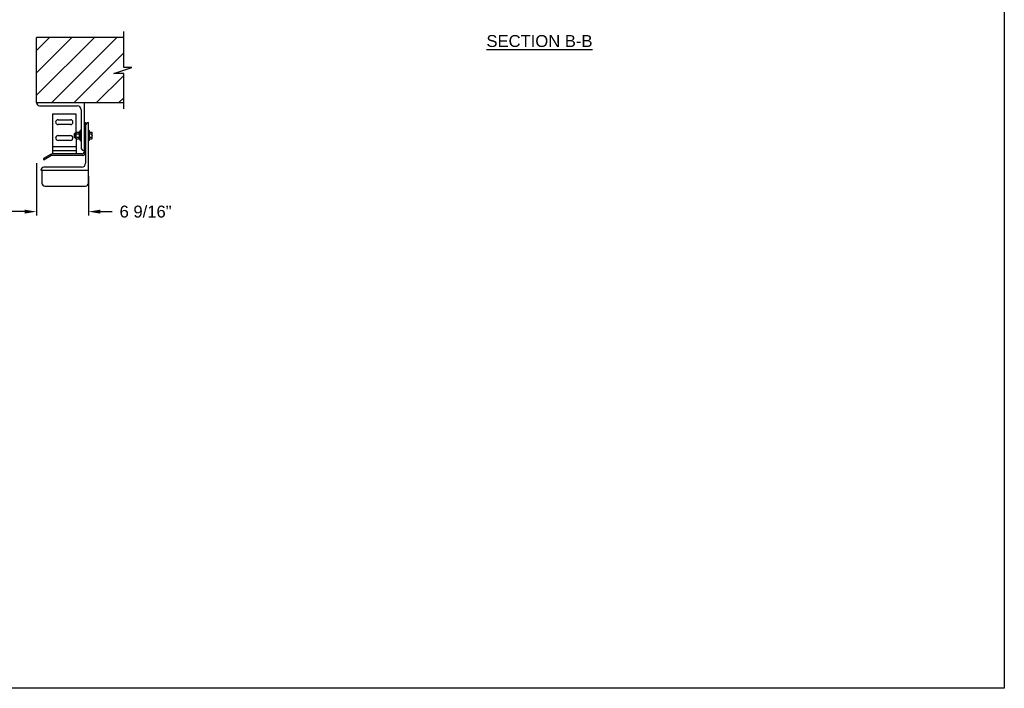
# Model space of a CAD drawing. Header units: inches. Extents: x 144.9 to 238.4, y 214.8 to 247.7.
# Tile 151 of 256: x 182.6 to 190.3, y 214.8 to 220. Entities that reach past the tile are written whole.
import ezdxf

# ---------------------------------------------------------------- set-up
doc = ezdxf.new("R2010")
doc.units = ezdxf.units.IN
doc.header["$LTSCALE"] = 0.25
doc.header["$MEASUREMENT"] = 0
doc.layers.add('ANNOTATIONS', color=1, linetype='Continuous')
doc.layers.add('MOTOR RH', color=7, linetype='Continuous')
doc.styles.add('ARIAL', font='arial.ttf', dxfattribs={"height": 0.09375})
doc.dimstyles.new('STANDARD$0', dxfattribs={"dimtxt": 0.09375, "dimasz": 0.09375, "dimexe": 0.03125, "dimexo": 0.046875, "dimgap": 0.09, "dimtad": 0, "dimtih": 1, "dimtoh": 1, "dimdec": 4, "dimzin": 0, "dimdsep": 46, "dimtxsty": 'ARIAL', "dimcen": 0.09, "dimadec": 0, "dimazin": 0, "dimtfac": 1, "dimtdec": 4, "dimtofl": 0, "dimtmove": 0, "dimatfit": 1, "dimfxl": 1, "dimtolj": 1, "dimtzin": 0, "dimarcsym": 0})

# ---------------------------------------------------------------- blocks, each defined once
blk = doc.blocks.new('*D44')
at = {"layer": 'ANNOTATIONS', "color": 0, "lineweight": -2, "transparency": 16777216}
for p, q in [((177.6901, 218.8958), (177.6901, 218.4829)), ((182.6901, 218.8959), (182.6901, 218.483)), ((177.7838, 218.5141), (179.5875, 218.5141)), ((182.5963, 218.5142), (180.8201, 218.5142))]:
    blk.add_line(p, q, dxfattribs=at)
at = {"layer": 'ANNOTATIONS', "color": 0, "transparency": 16777216}
for points in [[(177.7838, 218.5297), (177.7838, 218.4985), (177.6901, 218.5141)], [(182.5963, 218.5298), (182.5963, 218.4986), (182.6901, 218.5142)]]:
    blk.add_solid(points, dxfattribs=at)
at = {"layer": 'defpoints', "color": 0, "transparency": 16777216}
for p in [(177.6901, 218.9427), (182.6901, 218.9428), (182.6901, 218.5142)]:
    blk.add_point(p, dxfattribs=at)
at = {"layer": 'ANNOTATIONS', "color": 0, "transparency": 16777216, "insert": (180.2038, 218.5142), "char_height": 0.09375, "attachment_point": 5, "style": 'ARIAL'}
blk.add_mtext('\\A1;OPENING WIDTH', dxfattribs=at)

msp = doc.modelspace()

# ---------------------------------------------------------------- hatches: boundary and pattern name
at = {"layer": 'MOTOR RH'}
h = msp.add_hatch(dxfattribs=at)
h.set_pattern_fill('ANSI31', color=256, style=0)
h.set_pattern_definition([(45, (-0.50197, -30.93622), (-0.08838835, 0.08838835), [])])
h.paths.add_polyline_path([(183.44169, 219.65014), (183.37759, 219.65014), (183.37759, 219.88734), (182.69009, 219.88734), (182.69009, 219.37172), (182.70826, 219.37172), (183.37759, 219.37172), (183.37759, 219.60324), (183.29962, 219.60324)])

# ---------------------------------------------------------------- linework, layer by layer
at = {"layer": 'ANNOTATIONS'}
for p, q in [((183.10024, 218.79359), (183.10024, 218.48285)), ((183.19399, 218.5141), (183.28774, 218.5141))]:
    msp.add_line(p, q, dxfattribs=at)
msp.add_solid([(183.19399, 218.52973), (183.19399, 218.49848), (183.10024, 218.5141)], dxfattribs=at)
at = {"layer": 'defpoints'}
msp.add_lwpolyline([(190.323, 214.75854), (169.58887, 214.75854), (169.58887, 227.49365), (190.323, 227.49365)], close=True, dxfattribs=at)
at = {"layer": 'MOTOR RH'}
for p, q in [((183.37759, 219.65014), (183.37759, 219.93422)), ((182.69009, 219.37172), (182.69009, 219.88734)), ((183.37759, 219.88734), (182.69009, 219.88734)), ((183.29962, 219.60324), (183.44169, 219.65014)), ((183.44169, 219.65014), (183.37759, 219.65014)), ((183.37759, 219.60324), (183.29962, 219.60324)), ((183.37759, 219.32484), (183.37759, 219.60324)), ((183.37759, 219.37172), (182.69009, 219.37172)), ((182.71353, 219.34828), (183.0104, 219.34828)), ((183.04165, 219.31703), (183.04165, 219.02016)), ((183.06509, 219.37172), (183.06509, 218.985)), ((182.81537, 219.28188), (182.81537, 218.96938)), ((183.00287, 219.28188), (182.81537, 219.28188)), ((182.86029, 219.23891), (182.95795, 219.23891)), ((183.00287, 219.14097), (183.00287, 219.28188)), ((182.95795, 219.19984), (182.86029, 219.19984)), ((183.04165, 219.15297), (183.0354, 219.15297)), ((183.0354, 219.07484), (183.0354, 219.15297)), ((183.06509, 219.21547), (183.07681, 219.21547)), ((183.07681, 219.21547), (183.07681, 218.89516)), ((183.10024, 218.73857), (183.10024, 219.21547)), ((183.10649, 219.15297), (183.10024, 219.15297)), ((183.10649, 219.15297), (183.10649, 219.07484)), ((182.86029, 219.11391), (182.95795, 219.11391)), ((182.95795, 219.07484), (182.86029, 219.07484)), ((182.99039, 219.12986), (182.98753, 219.127)), ((182.98753, 219.127), (182.98753, 219.10114)), ((182.98753, 219.10148), (182.99039, 219.09861)), ((182.98753, 219.10114), (182.99039, 219.09828)), ((182.99959, 219.12986), (182.99039, 219.12986)), ((182.99039, 219.12986), (182.99039, 219.09828)), ((182.99039, 219.09861), (182.99959, 219.09861)), ((182.99039, 219.09828), (182.99959, 219.09828)), ((183.00271, 219.14097), (182.99959, 219.13734)), ((182.99959, 219.13734), (182.99959, 219.09047)), ((182.99959, 219.09047), (183.00271, 219.08684)), ((183.00271, 219.14097), (183.02446, 219.14097)), ((183.00271, 219.12744), (183.02446, 219.12744)), ((183.00271, 219.10038), (183.02446, 219.10038)), ((183.00271, 219.08684), (183.02446, 219.08684)), ((183.00287, 219.08684), (183.00287, 218.96938)), ((183.02759, 219.13734), (183.02446, 219.14097)), ((183.02446, 219.08684), (183.02759, 219.09047)), ((183.0354, 219.14106), (183.02759, 219.14106)), ((183.02759, 219.14106), (183.02759, 219.08675)), ((183.02759, 219.08675), (183.0354, 219.08675)), ((183.0354, 219.07484), (183.04165, 219.07484)), ((183.10024, 219.07484), (183.10649, 219.07484)), ((183.10649, 219.1413), (183.12571, 219.1413)), ((183.10649, 219.12777), (183.12571, 219.12777)), ((183.10649, 219.10071), (183.12571, 219.10071)), ((183.10649, 219.08718), (183.12571, 219.08718)), ((183.10649, 219.08684), (183.12571, 219.08684)), ((183.1278, 219.13768), (183.12571, 219.1413)), ((183.12571, 219.08718), (183.1278, 219.0908)), ((183.1278, 219.09047), (183.1278, 219.13768)), ((183.00287, 219.02406), (182.81537, 219.02406)), ((183.00287, 218.99281), (182.81537, 218.99281)), ((182.74712, 218.92428), (182.74439, 218.92902)), ((182.8017, 218.96571), (182.74553, 218.93328)), ((182.80756, 218.95556), (182.75139, 218.92314)), ((183.04946, 218.96938), (182.81537, 218.96938)), ((183.04946, 218.95766), (182.81537, 218.95766)), ((182.72524, 218.84047), (183.10024, 218.84047)), ((182.73272, 218.84047), (182.73272, 218.73857)), ((183.04556, 218.86391), (182.74868, 218.86391)), ((182.75582, 218.71547), (183.07714, 218.71547))]:
    msp.add_line(p, q, dxfattribs=at)
for centre, radius, start, end in [((182.71353, 219.37172), 0.02344, 180, 270), ((183.0104, 219.31703), 0.03125, 0, 90), ((182.86029, 219.21938), 0.01953, 90, 270), ((182.95795, 219.21938), 0.01953, 270, 90), ((183.10024, 219.19203), 0.02344, 90, 180), ((182.86029, 219.09438), 0.01953, 90, 270), ((182.95795, 219.09438), 0.01953, 270, 90), ((183.06509, 219.02016), 0.02344, 180, 270), ((182.74709, 218.93058), 0.00312, 120, 210), ((182.74983, 218.92584), 0.00313, 210, 300), ((182.81537, 218.94203), 0.02734, 90, 120), ((182.81537, 218.94203), 0.01563, 90, 120), ((183.04946, 218.985), 0.01562, 270, 0), ((183.04946, 218.985), 0.02734, 270, 0), ((182.74868, 218.84047), 0.02344, 90, 180), ((183.04556, 218.89516), 0.03125, 270, 0), ((182.75582, 218.73857), 0.0231, 180, 270), ((183.07714, 218.73857), 0.0231, 270, 0)]:
    msp.add_arc(centre, radius, start, end, dxfattribs=at)
for points, knots in [([(182.99959, 219.1342), (182.99971, 219.13515), (182.99995, 219.13708), (183.00135, 219.13932), (183.00241, 219.1406), (183.00271, 219.14097)], [0, 0, 0, 0, 0.40629217, 0.82726977, 1, 1, 1, 1]), ([(183.00271, 219.12744), (183.00189, 219.12849), (183.00022, 219.13063), (182.99959, 219.13297), (182.99959, 219.13417), (182.99959, 219.1342)], [0, 0, 0, 0, 0.4843404, 0.9863256, 1, 1, 1, 1]), ([(183.00271, 219.12744), (183.00225, 219.12629), (183.00115, 219.12358), (182.99988, 219.11907), (182.99969, 219.11564), (182.99959, 219.11391)], [0, 0, 0, 0, 0.2654599, 0.6280765, 1, 1, 1, 1]), ([(182.99959, 219.11391), (182.99959, 219.1136), (182.99961, 219.11157), (183.00013, 219.10779), (183.00138, 219.10361), (183.00238, 219.10117), (183.00271, 219.10038)], [0, 0, 0, 0, 0.0665323, 0.4352826, 0.8145508, 1, 1, 1, 1]), ([(182.99959, 219.09361), (182.99971, 219.09456), (182.99995, 219.09649), (183.00135, 219.09873), (183.00241, 219.1), (183.00271, 219.10038)], [0, 0, 0, 0, 0.4062922, 0.8272698, 1, 1, 1, 1]), ([(183.00271, 219.08684), (183.00189, 219.0879), (183.00022, 219.09004), (182.99959, 219.09238), (182.99959, 219.09358), (182.99959, 219.09361)], [0, 0, 0, 0, 0.4843404, 0.9863256, 1, 1, 1, 1]), ([(183.02759, 219.1342), (183.02747, 219.13515), (183.02723, 219.13708), (183.02583, 219.13932), (183.02477, 219.1406), (183.02446, 219.14097)], [0, 0, 0, 0, 0.4062922, 0.8272698, 1, 1, 1, 1]), ([(183.02446, 219.12744), (183.02528, 219.12849), (183.02696, 219.13063), (183.02758, 219.13297), (183.02759, 219.13417), (183.02759, 219.1342)], [0, 0, 0, 0, 0.4843404, 0.9863256, 1, 1, 1, 1]), ([(183.02446, 219.12744), (183.02493, 219.12629), (183.02603, 219.12358), (183.02729, 219.11907), (183.02749, 219.11564), (183.02759, 219.11391)], [0, 0, 0, 0, 0.2654599, 0.6280765, 1, 1, 1, 1]), ([(183.02759, 219.11391), (183.02759, 219.1136), (183.02756, 219.11157), (183.02705, 219.10779), (183.0258, 219.10361), (183.02479, 219.10117), (183.02446, 219.10038)], [0, 0, 0, 0, 0.0665323, 0.4352826, 0.8145508, 1, 1, 1, 1]), ([(183.02759, 219.09361), (183.02747, 219.09456), (183.02723, 219.09649), (183.02583, 219.09873), (183.02477, 219.1), (183.02446, 219.10038)], [0, 0, 0, 0, 0.4062922, 0.8272698, 1, 1, 1, 1]), ([(183.02446, 219.08684), (183.02528, 219.0879), (183.02696, 219.09004), (183.02758, 219.09238), (183.02759, 219.09358), (183.02759, 219.09361)], [0, 0, 0, 0, 0.4843404, 0.9863256, 1, 1, 1, 1]), ([(183.12571, 219.1413), (183.12629, 219.1402), (183.12747, 219.13799), (183.12769, 219.13569), (183.1278, 219.13454)], [0, 0, 0, 0, 0.495458, 1, 1, 1, 1]), ([(183.1278, 219.13454), (183.1278, 219.13438), (183.12778, 219.13316), (183.12732, 219.13087), (183.12625, 219.12881), (183.12571, 219.12777)], [0, 0, 0, 0, 0.0700919, 0.5307854, 1, 1, 1, 1]), ([(183.12571, 219.12777), (183.12599, 219.12676), (183.12722, 219.12235), (183.12755, 219.11777), (183.1278, 219.11424)], [0, 0, 0, 0, 0.2293621, 1, 1, 1, 1]), ([(183.1278, 219.11424), (183.12778, 219.11311), (183.12767, 219.10853), (183.12655, 219.10407), (183.12571, 219.10071)], [0, 0, 0, 0, 0.2463063, 1, 1, 1, 1]), ([(183.12571, 219.10071), (183.12629, 219.09961), (183.12747, 219.09739), (183.12769, 219.0951), (183.1278, 219.09394)], [0, 0, 0, 0, 0.495458, 1, 1, 1, 1]), ([(183.1278, 219.09394), (183.1278, 219.09378), (183.12778, 219.09257), (183.12732, 219.09028), (183.12625, 219.08822), (183.12571, 219.08718)], [0, 0, 0, 0, 0.0700919, 0.5307854, 1, 1, 1, 1])]:
    msp.add_open_spline(points, degree=3, knots=knots, dxfattribs=at)

# ---------------------------------------------------------------- texts
at = {"layer": 'ANNOTATIONS', "insert": (186.65699, 219.90558), "char_height": 0.09375, "width": 1.3823677, "attachment_point": 2, "style": 'ARIAL'}
msp.add_mtext('{\\LSECTION B-B}', dxfattribs=at)
at = {"layer": 'ANNOTATIONS', "insert": (183.55036, 218.5141), "char_height": 0.09375, "attachment_point": 5, "style": 'ARIAL'}
msp.add_mtext('\\A1;6 9/16"', dxfattribs=at)

# ---------------------------------------------------------------- dimensions: what is measured, and where the dimension line sits
at = {"layer": 'ANNOTATIONS'}
dim = msp.add_linear_dim(base=(182.6901, 218.5142), p1=(177.69009, 218.94266), p2=(182.69009, 218.94277), angle=0.001172, text='OPENING WIDTH', dimstyle='STANDARD$0', dxfattribs=at)
dim.commit()
dim.dimension.update_dxf_attribs({"geometry": '*D44', "text_midpoint": (180.20381, 218.51415), "dimtype": 161})

doc.saveas('drawing.dxf')
